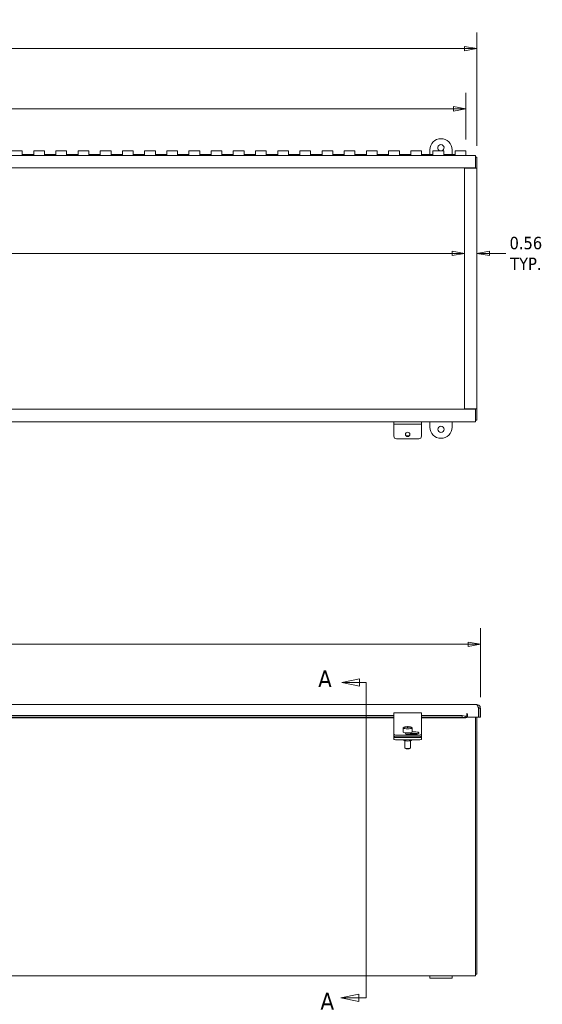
# Model space of a CAD drawing. Header units: inches. Extents: x 4 to 128, y 3 to 83.
# Tile 5 of 8: x 62 to 85, y 38 to 83. Entities that reach past the tile are written whole.
import ezdxf

# ---------------------------------------------------------------- set-up
doc = ezdxf.new("R2010")
doc.units = ezdxf.units.IN
doc.header["$LTSCALE"] = 8
doc.header["$MEASUREMENT"] = 0
doc.linetypes.add('DOUBLE_DASH_CHAIN', pattern=[1.2403, 0.6614, -0.0827, 0.1654, -0.0827, 0.1654, -0.0827])
doc.layers.get('0').update_dxf_attribs({"lineweight": 0})
for name, color, linetype, lineweight in [('Dimension (ANSI)', 7, 'Continuous', 5), ('Section Line (ANSI)', 7, 'DOUBLE_DASH_CHAIN', 5), ('Visible (ANSI)', 7, 'Continuous', 5)]:
    doc.layers.add(name, color=color, linetype=linetype, lineweight=lineweight)
doc.styles.add('TAHOMA', font='tahoma.ttf')
doc.styles.add('TAHOMA-SECTION VIEW', font='tahoma.ttf')
doc.dimstyles.new('DIMENSIONS (WEIGMANN)', dxfattribs={"dimscale": 8, "dimtxt": 0.07, "dimasz": 0.07, "dimexe": 0.09, "dimexo": 0.0625, "dimgap": 0.02, "dimtad": 0, "dimtih": 1, "dimtoh": 1, "dimrnd": 1e-08, "dimzin": 0, "dimdsep": 46, "dimtxsty": 'TAHOMA', "dimblk": 'Filled-1', "dimcen": 0.09, "dimdle": 0.393701, "dimclrd": 256, "dimclre": 256, "dimclrt": 256, "dimadec": 0, "dimazin": 0, "dimtfac": 0.928571, "dimtofl": 0, "dimtmove": 0, "dimatfit": 3, "dimfxl": 1, "dimtolj": 1, "dimtzin": 0, "dimlwd": -1, "dimlwe": -1, "dimarcsym": 0})

# ---------------------------------------------------------------- blocks, each defined once
blk = doc.blocks.new('2dTransSection0')
at = {"layer": 'Section Line (ANSI)', "linetype": 'Continuous'}
for p, q in [((9.6374, 6.6278), (9.5374, 6.6068)), ((9.6374, 6.6068), (9.5374, 6.6068)), ((9.5374, 6.6068), (9.6374, 6.5858)), ((9.6374, 6.5858), (9.6374, 6.6278)), ((9.675, 6.6068), (9.6374, 6.6068)), ((9.675, 6.6068), (9.675, 6.4017)), ((9.675, 5.0347), (9.675, 4.8296)), ((9.6333, 4.8506), (9.5333, 4.8296)), ((9.6333, 4.8296), (9.5333, 4.8296)), ((9.5333, 4.8296), (9.6333, 4.8086)), ((9.6333, 4.8086), (9.6333, 4.8506)), ((9.675, 4.8296), (9.6333, 4.8296))]:
    blk.add_line(p, q, dxfattribs=at)
at = {"layer": 'Section Line (ANSI)', "linetype": 'DOUBLE_DASH_CHAIN', "ltscale": 0.422502}
blk.add_line((9.675, 6.6068), (9.675, 4.8296), dxfattribs=at)
at = {"layer": 'Section Line (ANSI)', "linetype": 'Continuous', "flags": 128}
for points in [[(9.6374, 6.6278), (9.5374, 6.6068), (9.6374, 6.5858), (9.6374, 6.6278)], [(9.6333, 4.8506), (9.5333, 4.8296), (9.6333, 4.8086), (9.6333, 4.8506)]]:
    blk.add_lwpolyline(points, dxfattribs=at)
at = {"layer": 'Section Line (ANSI)'}
for points in [[(9.6374, 6.6278), (9.5374, 6.6068), (9.6374, 6.5858), (9.6374, 6.6278)], [(9.6333, 4.8506), (9.5333, 4.8296), (9.6333, 4.8086), (9.6333, 4.8506)]]:
    blk.add_solid(points, dxfattribs=at)
at = {"layer": 'Section Line (ANSI)', "char_height": 0.095, "attachment_point": 7, "style": 'TAHOMA-SECTION VIEW'}
for insert in [(9.4049, 6.5801), (9.4178, 4.764)]:
    blk.add_mtext('A', dxfattribs=dict(at, insert=insert))
blk = doc.blocks.new('Filled-1')
at = {"color": 0}
for p, q in [((0, 0), (-1, 0.179)), ((-1, 0.179), (-1, -0.179)), ((-1, 0), (0, 0)), ((-1, -0.179), (0, 0))]:
    blk.add_line(p, q, dxfattribs=at)
at = {"color": 0, "flags": 128}
blk.add_lwpolyline([(-1, -0.179), (0, 0), (-1, 0.179), (-1, -0.179)], dxfattribs=at)
at = {"color": 0}
blk.add_solid([(-1, -0.179), (0, 0), (-1, 0.179), (-1, -0.179)], dxfattribs=at)
blk = doc.blocks.new('*D6')
at = {"layer": 'Defpoints', "color": 0, "transparency": 16777216}
for p in [(82.556, 54.573), (34.243, 51.687), (82.556, 51.687)]:
    blk.add_point(p, dxfattribs=at)
at = {"layer": 'Dimension (ANSI)', "transparency": 16777216}
for p, q in [((34.243, 52.187), (34.243, 55.293)), ((82.556, 52.187), (82.556, 55.293)), ((34.803, 54.573), (56.173, 54.573)), ((81.996, 54.573), (60.626, 54.573))]:
    blk.add_line(p, q, dxfattribs=at)
at = {"layer": 'Dimension (ANSI)', "transparency": 16777216, "xscale": 0.5600000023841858, "yscale": 0.5600000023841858, "zscale": 0.5600000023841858, "rotation": 180}
blk.add_blockref('Filled-1', (34.243, 54.573), dxfattribs=at)
at = {"layer": 'Dimension (ANSI)', "transparency": 16777216, "xscale": 0.5600000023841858, "yscale": 0.5600000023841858, "zscale": 0.5600000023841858}
blk.add_blockref('Filled-1', (82.556, 54.573), dxfattribs=at)
at = {"layer": 'Dimension (ANSI)', "transparency": 16777216, "insert": (58.4, 54.573), "char_height": 0.56, "attachment_point": 5, "style": 'TAHOMA'}
blk.add_mtext('\\A1;\\fTahoma|b0|i0;\\H0.5600;48.31\\P\\fTahoma|b0|i0;\\H0.5600;LID LENGTH', dxfattribs=at)
blk = doc.blocks.new('*D9')
at = {"layer": 'Defpoints', "color": 0, "transparency": 16777216}
for p in [(81.9, 78.7), (81.9, 76.815), (34.9, 76.648)]:
    blk.add_point(p, dxfattribs=at)
at = {"layer": 'Dimension (ANSI)', "transparency": 16777216}
for p, q in [((34.9, 77.148), (34.9, 79.42)), ((81.9, 77.315), (81.9, 79.42)), ((35.46, 78.7), (55.908, 78.7)), ((81.34, 78.7), (60.891, 78.7))]:
    blk.add_line(p, q, dxfattribs=at)
at = {"layer": 'Dimension (ANSI)', "transparency": 16777216, "xscale": 0.5600000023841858, "yscale": 0.5600000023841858, "zscale": 0.5600000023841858, "rotation": 180}
blk.add_blockref('Filled-1', (34.9, 78.7), dxfattribs=at)
at = {"layer": 'Dimension (ANSI)', "transparency": 16777216, "xscale": 0.5600000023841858, "yscale": 0.5600000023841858, "zscale": 0.5600000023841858}
blk.add_blockref('Filled-1', (81.9, 78.7), dxfattribs=at)
at = {"layer": 'Dimension (ANSI)', "transparency": 16777216, "insert": (58.4, 78.7), "char_height": 0.56, "attachment_point": 5, "style": 'TAHOMA'}
blk.add_mtext('\\A1;\\fTahoma|b0|i0;\\H0.5600;47.00\\P\\fTahoma|b0|i0;\\H0.5600;CONT. HINGE', dxfattribs=at)
blk = doc.blocks.new('*D11')
at = {"layer": 'Defpoints', "color": 0, "transparency": 16777216}
for p in [(82.4, 81.416), (34.4, 76.531), (82.4, 76.531)]:
    blk.add_point(p, dxfattribs=at)
at = {"layer": 'Dimension (ANSI)', "transparency": 16777216}
for p, q in [((34.4, 77.031), (34.4, 82.136)), ((82.4, 77.031), (82.4, 82.136)), ((34.96, 81.416), (56.037, 81.416)), ((81.84, 81.416), (60.763, 81.416))]:
    blk.add_line(p, q, dxfattribs=at)
at = {"layer": 'Dimension (ANSI)', "transparency": 16777216, "xscale": 0.5600000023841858, "yscale": 0.5600000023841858, "zscale": 0.5600000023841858, "rotation": 180}
blk.add_blockref('Filled-1', (34.4, 81.416), dxfattribs=at)
at = {"layer": 'Dimension (ANSI)', "transparency": 16777216, "xscale": 0.5600000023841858, "yscale": 0.5600000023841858, "zscale": 0.5600000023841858}
blk.add_blockref('Filled-1', (82.4, 81.416), dxfattribs=at)
at = {"layer": 'Dimension (ANSI)', "transparency": 16777216, "insert": (58.4, 81.416), "char_height": 0.56, "attachment_point": 5, "style": 'TAHOMA'}
blk.add_mtext('\\A1;\\fTahoma|b0|i0;\\H0.5600;48.00\\P\\fTahoma|b0|i0;\\H0.5600;TUB LENGTH', dxfattribs=at)
blk = doc.blocks.new('*D14')
at = {"layer": 'Defpoints', "color": 0, "transparency": 16777216}
for p in [(81.838, 72.188), (34.961, 71.534), (81.838, 71.534)]:
    blk.add_point(p, dxfattribs=at)
at = {"layer": 'Dimension (ANSI)', "transparency": 16777216}
for p, q in [((35.521, 72.188), (56.655, 72.188)), ((81.278, 72.188), (60.145, 72.188))]:
    blk.add_line(p, q, dxfattribs=at)
at = {"layer": 'Dimension (ANSI)', "transparency": 16777216, "xscale": 0.5600000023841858, "yscale": 0.5600000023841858, "zscale": 0.5600000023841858, "rotation": 180}
blk.add_blockref('Filled-1', (34.961, 72.188), dxfattribs=at)
at = {"layer": 'Dimension (ANSI)', "transparency": 16777216, "xscale": 0.5600000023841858, "yscale": 0.5600000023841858, "zscale": 0.5600000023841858}
blk.add_blockref('Filled-1', (81.838, 72.188), dxfattribs=at)
at = {"layer": 'Dimension (ANSI)', "transparency": 16777216, "insert": (58.4, 72.188), "char_height": 0.56, "attachment_point": 5, "style": 'TAHOMA'}
blk.add_mtext('\\A1;\\fTahoma|b0|i0;\\H0.5600;(46.88)\\P\\fTahoma|b0|i0;\\H0.5600;OPENING', dxfattribs=at)
blk = doc.blocks.new('*D15')
at = {"layer": 'Defpoints', "color": 0, "transparency": 16777216}
for p in [(81.838, 72.188), (81.838, 71.534), (82.4, 71.534)]:
    blk.add_point(p, dxfattribs=at)
at = {"layer": 'Dimension (ANSI)', "transparency": 16777216}
for p, q in [((81.278, 72.188), (80.718, 72.188)), ((82.96, 72.188), (83.704, 72.188))]:
    blk.add_line(p, q, dxfattribs=at)
at = {"layer": 'Dimension (ANSI)', "transparency": 16777216, "xscale": 0.5600000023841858, "yscale": 0.5600000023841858, "zscale": 0.5600000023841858}
blk.add_blockref('Filled-1', (81.838, 72.188), dxfattribs=at)
at = {"layer": 'Dimension (ANSI)', "transparency": 16777216, "xscale": 0.5600000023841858, "yscale": 0.5600000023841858, "zscale": 0.5600000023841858, "rotation": 180}
blk.add_blockref('Filled-1', (82.4, 72.188), dxfattribs=at)
at = {"layer": 'Dimension (ANSI)', "transparency": 16777216, "insert": (84.603, 72.188), "char_height": 0.56, "attachment_point": 5, "style": 'TAHOMA'}
blk.add_mtext('\\A1;\\fTahoma|b0|i0;\\H0.5600;0.56\\P\\fTahoma|b0|i0;\\H0.5600;TYP.', dxfattribs=at)

msp = doc.modelspace()

# ---------------------------------------------------------------- linework, layer by layer
at = {"layer": 'Visible (ANSI)'}
for p, q in [((61.41466, 76.81462), (61.89966, 76.81462)), ((61.89966, 76.81462), (61.89966, 76.61481)), ((62.41466, 76.61481), (62.41466, 76.81462)), ((62.41466, 76.81462), (62.89966, 76.81462)), ((62.89966, 76.81462), (62.89966, 76.61481)), ((63.41466, 76.61481), (63.41466, 76.81462)), ((63.41466, 76.81462), (63.89966, 76.81462)), ((63.89966, 76.81462), (63.89966, 76.61481)), ((64.41466, 76.61481), (64.41466, 76.81462)), ((64.41466, 76.81462), (64.89966, 76.81462)), ((64.89966, 76.81462), (64.89966, 76.61481)), ((65.41466, 76.61481), (65.41466, 76.81462)), ((65.41466, 76.81462), (65.89966, 76.81462)), ((65.89966, 76.81462), (65.89966, 76.61481)), ((66.41466, 76.61481), (66.41466, 76.81462)), ((66.41466, 76.81462), (66.89966, 76.81462)), ((66.89966, 76.81462), (66.89966, 76.61481)), ((67.41466, 76.61481), (67.41466, 76.81462)), ((67.41466, 76.81462), (67.89966, 76.81462)), ((67.89966, 76.81462), (67.89966, 76.61481)), ((68.41466, 76.61481), (68.41466, 76.81462)), ((68.41466, 76.81462), (68.89966, 76.81462)), ((68.89966, 76.81462), (68.89966, 76.61481)), ((69.41466, 76.61481), (69.41466, 76.81462)), ((69.41466, 76.81462), (69.89966, 76.81462)), ((69.89966, 76.81462), (69.89966, 76.61481)), ((70.41466, 76.61481), (70.41466, 76.81462)), ((70.41466, 76.81462), (70.89966, 76.81462)), ((70.89966, 76.81462), (70.89966, 76.61481)), ((71.41466, 76.61481), (71.41466, 76.81462)), ((71.41466, 76.81462), (71.89966, 76.81462)), ((71.89966, 76.81462), (71.89966, 76.61481)), ((72.41466, 76.61481), (72.41466, 76.81462)), ((72.41466, 76.81462), (72.89966, 76.81462)), ((72.89966, 76.81462), (72.89966, 76.61481)), ((73.41466, 76.61481), (73.41466, 76.81462)), ((73.41466, 76.81462), (73.89966, 76.81462)), ((73.89966, 76.81462), (73.89966, 76.61481)), ((74.41466, 76.61481), (74.41466, 76.81462)), ((74.41466, 76.81462), (74.89966, 76.81462)), ((74.89966, 76.81462), (74.89966, 76.61481)), ((75.41466, 76.61481), (75.41466, 76.81462)), ((75.41466, 76.81462), (75.89966, 76.81462)), ((75.89966, 76.81462), (75.89966, 76.61481)), ((76.41466, 76.61481), (76.41466, 76.81462)), ((76.41466, 76.81462), (76.89966, 76.81462)), ((76.89966, 76.81462), (76.89966, 76.61481)), ((77.41466, 76.61481), (77.41466, 76.81462)), ((77.41466, 76.81462), (77.89966, 76.81462)), ((77.89966, 76.81462), (77.89966, 76.61481)), ((78.41466, 76.61481), (78.41466, 76.81462)), ((78.41466, 76.81462), (78.89966, 76.81462)), ((78.89966, 76.81462), (78.89966, 76.61481)), ((79.41466, 76.61481), (79.41466, 76.81462)), ((79.41466, 76.81462), (79.89966, 76.81462)), ((79.89966, 76.81462), (79.89966, 76.61481)), ((80.27466, 76.64765), (80.27466, 76.85462)), ((80.41466, 76.61481), (80.41466, 76.81462)), ((80.41466, 76.81462), (80.89966, 76.81462)), ((80.89966, 76.81462), (80.89966, 76.61481)), ((81.27466, 76.85462), (81.27466, 76.64765)), ((81.41466, 76.61481), (81.41466, 76.81462)), ((81.41466, 76.81462), (81.89966, 76.81462)), ((81.89966, 76.81462), (81.89966, 76.61481)), ((34.47366, 76.60462), (82.32566, 76.60462)), ((61.89966, 76.64765), (62.41466, 76.64765)), ((61.89966, 76.60585), (61.89966, 76.61481)), ((62.41466, 76.60585), (61.89966, 76.60585)), ((62.41466, 76.61481), (62.41466, 76.60585)), ((62.89966, 76.64765), (63.41466, 76.64765)), ((62.89966, 76.60585), (62.89966, 76.61481)), ((63.41466, 76.60585), (62.89966, 76.60585)), ((63.41466, 76.61481), (63.41466, 76.60585)), ((63.89966, 76.64765), (64.41466, 76.64765)), ((63.89966, 76.60585), (63.89966, 76.61481)), ((64.41466, 76.60585), (63.89966, 76.60585)), ((64.41466, 76.61481), (64.41466, 76.60585)), ((64.89966, 76.64765), (65.41466, 76.64765)), ((64.89966, 76.60585), (64.89966, 76.61481)), ((65.41466, 76.60585), (64.89966, 76.60585)), ((65.41466, 76.61481), (65.41466, 76.60585)), ((65.89966, 76.64765), (66.41466, 76.64765)), ((65.89966, 76.60585), (65.89966, 76.61481)), ((66.41466, 76.60585), (65.89966, 76.60585)), ((66.41466, 76.61481), (66.41466, 76.60585)), ((66.89966, 76.64765), (67.41466, 76.64765)), ((66.89966, 76.60585), (66.89966, 76.61481)), ((67.41466, 76.60585), (66.89966, 76.60585)), ((67.41466, 76.61481), (67.41466, 76.60585)), ((67.89966, 76.64765), (68.41466, 76.64765)), ((67.89966, 76.60585), (67.89966, 76.61481)), ((68.41466, 76.60585), (67.89966, 76.60585)), ((68.41466, 76.61481), (68.41466, 76.60585)), ((68.89966, 76.64765), (69.41466, 76.64765)), ((68.89966, 76.60585), (68.89966, 76.61481)), ((69.41466, 76.60585), (68.89966, 76.60585)), ((69.41466, 76.61481), (69.41466, 76.60585)), ((69.89966, 76.64765), (70.41466, 76.64765)), ((69.89966, 76.60585), (69.89966, 76.61481)), ((70.41466, 76.60585), (69.89966, 76.60585)), ((70.41466, 76.61481), (70.41466, 76.60585)), ((70.89966, 76.64765), (71.41466, 76.64765)), ((70.89966, 76.60585), (70.89966, 76.61481)), ((71.41466, 76.60585), (70.89966, 76.60585)), ((71.41466, 76.61481), (71.41466, 76.60585)), ((71.89966, 76.64765), (72.41466, 76.64765)), ((71.89966, 76.60585), (71.89966, 76.61481)), ((72.41466, 76.60585), (71.89966, 76.60585)), ((72.41466, 76.61481), (72.41466, 76.60585)), ((72.89966, 76.64765), (73.41466, 76.64765)), ((72.89966, 76.60585), (72.89966, 76.61481)), ((73.41466, 76.60585), (72.89966, 76.60585)), ((73.41466, 76.61481), (73.41466, 76.60585)), ((73.89966, 76.64765), (74.41466, 76.64765)), ((73.89966, 76.60585), (73.89966, 76.61481)), ((74.41466, 76.60585), (73.89966, 76.60585)), ((74.41466, 76.61481), (74.41466, 76.60585)), ((74.89966, 76.64765), (75.41466, 76.64765)), ((74.89966, 76.60585), (74.89966, 76.61481)), ((75.41466, 76.60585), (74.89966, 76.60585)), ((75.41466, 76.61481), (75.41466, 76.60585)), ((75.89966, 76.64765), (76.41466, 76.64765)), ((75.89966, 76.60585), (75.89966, 76.61481)), ((76.41466, 76.60585), (75.89966, 76.60585)), ((76.41466, 76.61481), (76.41466, 76.60585)), ((76.89966, 76.64765), (77.41466, 76.64765)), ((76.89966, 76.60585), (76.89966, 76.61481)), ((77.41466, 76.60585), (76.89966, 76.60585)), ((77.41466, 76.61481), (77.41466, 76.60585)), ((77.89966, 76.64765), (78.41466, 76.64765)), ((77.89966, 76.60585), (77.89966, 76.61481)), ((78.41466, 76.60585), (77.89966, 76.60585)), ((78.41466, 76.61481), (78.41466, 76.60585)), ((78.89966, 76.64765), (79.41466, 76.64765)), ((78.89966, 76.60585), (78.89966, 76.61481)), ((79.41466, 76.60585), (78.89966, 76.60585)), ((79.41466, 76.61481), (79.41466, 76.60585)), ((79.89966, 76.64765), (80.41466, 76.64765)), ((79.89966, 76.60585), (79.89966, 76.61481)), ((80.41466, 76.60585), (79.89966, 76.60585)), ((80.41466, 76.61481), (80.41466, 76.60585)), ((80.89966, 76.64765), (81.41466, 76.64765)), ((80.89966, 76.60585), (80.89966, 76.61481)), ((81.41466, 76.60585), (80.89966, 76.60585)), ((81.41466, 76.61481), (81.41466, 76.60585)), ((81.89966, 76.60462), (81.89966, 76.61481)), ((82.32566, 76.43687), (82.32566, 76.60462)), ((82.39966, 76.53062), (82.32566, 76.53062)), ((82.32566, 76.43687), (82.32566, 76.04312)), ((82.39966, 76.53062), (82.39966, 76.03232)), ((82.32566, 76.04312), (34.47366, 76.04312)), ((81.83816, 76.03212), (82.23191, 76.03212)), ((81.83816, 65.17712), (81.83816, 76.03212)), ((82.39966, 76.03212), (82.23191, 76.03212)), ((82.32566, 76.04312), (82.32566, 76.03232)), ((82.32566, 76.03232), (82.39966, 76.03232)), ((82.32566, 76.03212), (82.32566, 76.03232)), ((82.39966, 76.03232), (82.39966, 76.03212)), ((82.39966, 76.03212), (82.39966, 65.17712)), ((34.47366, 65.16612), (82.32566, 65.16612)), ((82.23191, 65.17712), (81.83816, 65.17712)), ((82.23191, 65.17712), (82.39966, 65.17712)), ((82.32566, 65.17692), (82.32566, 65.17712)), ((82.39966, 65.17692), (82.32566, 65.17692)), ((82.32566, 65.17692), (82.32566, 65.16612)), ((82.32566, 65.16612), (82.32566, 64.77237)), ((82.39966, 65.17712), (82.39966, 65.17692)), ((82.39966, 65.17692), (82.39966, 64.67862)), ((82.32566, 64.60462), (34.47366, 64.60462)), ((78.64966, 64.49962), (78.64966, 64.60462)), ((78.64966, 64.44756), (78.64966, 64.49962)), ((78.64966, 64.49962), (79.89966, 64.49962)), ((78.64966, 63.95516), (78.64966, 64.44756)), ((79.89966, 64.49962), (79.89966, 64.60462)), ((79.89966, 64.44756), (79.89966, 64.49962)), ((79.89966, 63.95516), (79.89966, 64.44756)), ((80.27466, 64.35462), (80.27466, 64.60462)), ((81.27466, 64.60462), (81.27466, 64.35462)), ((82.32566, 64.60462), (82.32566, 64.77237)), ((82.39966, 64.67862), (82.32566, 64.67862)), ((78.77466, 63.83206), (79.77466, 63.83206)), ((34.41116, 51.8547), (82.38816, 51.8547)), ((78.64966, 51.31247), (78.64966, 51.47741)), ((78.64966, 51.47741), (79.89966, 51.47741)), ((79.89966, 51.47741), (79.89966, 51.31247)), ((82.46813, 51.68695), (82.46813, 51.2917)), ((82.48191, 51.68695), (82.48191, 51.2917)), ((82.48191, 51.68695), (82.55591, 51.68695)), ((82.55591, 51.2917), (82.55591, 51.68695)), ((59.02466, 51.3658), (78.64966, 51.3658)), ((59.02466, 51.29292), (78.64966, 51.29292)), ((78.64966, 51.26567), (59.02466, 51.26567)), ((78.64966, 51.31247), (78.64966, 50.74398)), ((79.89966, 51.3658), (81.7314, 51.3658)), ((79.89966, 50.74398), (79.89966, 51.31247)), ((79.89966, 51.29292), (81.7314, 51.29292)), ((81.89414, 51.26567), (79.89966, 51.26567)), ((81.7314, 51.3658), (81.87365, 51.3411)), ((81.7314, 51.29292), (81.7314, 51.3658)), ((81.87365, 51.26822), (81.7314, 51.29292)), ((81.87365, 51.31778), (81.87365, 51.3411)), ((81.87365, 51.26822), (81.87365, 51.31778)), ((81.93688, 51.34581), (81.93688, 51.43342)), ((81.93688, 51.34581), (81.93688, 51.27666)), ((81.96813, 51.43342), (81.96813, 51.2917)), ((82.46813, 51.2917), (81.96813, 51.2917)), ((82.32566, 51.2917), (82.32566, 39.8047)), ((82.39966, 51.2917), (82.39966, 39.71095)), ((82.48191, 51.2917), (82.55591, 51.2917)), ((78.64966, 50.74398), (78.64966, 50.66652)), ((78.64966, 50.66652), (78.64966, 50.52)), ((79.06989, 50.73815), (79.06989, 50.61603)), ((79.07336, 50.79417), (79.07336, 50.8072)), ((79.07336, 50.79417), (79.07336, 50.73164)), ((79.14966, 50.58787), (79.14966, 50.57561)), ((79.24966, 50.86561), (79.24966, 50.86459)), ((79.24966, 50.85156), (79.24966, 50.86459)), ((79.24966, 50.85156), (79.24966, 50.81701)), ((79.29966, 50.86459), (79.29966, 50.86561)), ((79.29966, 50.86459), (79.29966, 50.85156)), ((79.29966, 50.81701), (79.29966, 50.85156)), ((79.39966, 50.58787), (79.39966, 50.51687)), ((79.47597, 50.8072), (79.47597, 50.79417)), ((79.47597, 50.73164), (79.47597, 50.79417)), ((79.47944, 50.73815), (79.47944, 50.61603)), ((79.47944, 50.62081), (79.64966, 50.62081)), ((79.89966, 50.66652), (79.89966, 50.74398)), ((79.89966, 50.52), (79.89966, 50.66652)), ((78.64966, 50.52), (78.64966, 50.45096)), ((78.64966, 50.39462), (78.64966, 50.45096)), ((78.64966, 50.39462), (78.64966, 50.29122)), ((78.77466, 50.47116), (79.77466, 50.47116)), ((78.77466, 50.40212), (79.77466, 50.40212)), ((78.77466, 50.37292), (79.77466, 50.37292)), ((78.77466, 50.26951), (79.77466, 50.26951)), ((79.10266, 50.26951), (79.10266, 50.24272)), ((79.14966, 50.2222), (79.14966, 49.90205)), ((79.64966, 50.51687), (79.29066, 50.51687)), ((79.64966, 50.55177), (79.39966, 50.55177)), ((79.39966, 50.2222), (79.39966, 49.90205)), ((79.44666, 50.26951), (79.44666, 50.24272)), ((79.89966, 50.45096), (79.89966, 50.52)), ((79.89966, 50.39462), (79.89966, 50.45096)), ((79.89966, 50.29122), (79.89966, 50.39462)), ((79.17623, 49.87437), (79.15162, 49.89822)), ((79.3731, 49.87437), (79.39771, 49.89822)), ((80.27466, 39.63695), (58.89966, 39.63695)), ((80.27466, 39.63695), (81.27466, 39.63695)), ((80.27466, 39.53295), (80.27466, 39.63695)), ((81.27466, 39.53295), (80.27466, 39.53295)), ((82.32566, 39.63695), (81.27466, 39.63695)), ((81.27466, 39.53295), (81.27466, 39.63695)), ((82.32566, 39.63695), (82.32566, 39.8047)), ((82.39966, 39.71095), (82.32566, 39.71095))]:
    msp.add_line(p, q, dxfattribs=at)
msp.add_circle((80.77466, 64.26087), 0.14062, dxfattribs=at)
for centre, radius, start, end in [((80.77466, 76.85462), 0.5, 0, 180), ((80.77466, 76.94837), 0.14062, 287.989875, 252.010125), ((80.77466, 64.35462), 0.5, 180, 0), ((82.26241, 51.7828), 0.24211, 328.175972, 328.923395), ((82.39732, 51.7015), 0.08459, 328.923395, 355.193654), ((81.9525, 51.43342), 0.01562, 0, 180), ((79.27466, 50.49224), 0.3742, 93.830738, 121.799486), ((79.27466, 50.49224), 0.3742, 58.200514, 86.169262)]:
    msp.add_arc(centre, radius, start, end, dxfattribs=at)
for centre, major_axis, ratio, start_param, end_param in [((78.77466, 63.95516), (-0.125, 0), 0.98480775, 0, 1.57079633), ((79.27466, 64.06115), (-0.098, 0), 0.98480775, 0.1517188, 2.98987385), ((79.77466, 63.95516), (0.125, 0), 0.98480775, 4.71238898, 6.28318531), ((79.27466, 50.73815), (-0.20477, 0), 0.17364818, 6.09901505, 6.46735556), ((79.27466, 50.61603), (0.20477, 0), 0.17364818, 3.14159265, 6.28318531), ((79.27466, 50.49876), (0.37232, 0), 0.98480775, 1.6379941, 2.1420564), ((79.27466, 50.48573), (-0.37232, 0), 0.98480775, 4.77958676, 5.28364905), ((79.27466, 50.80069), (-0.20477, 0), 0.17364818, 6.01011035, 6.09901505), ((79.27466, 50.80069), (0.20477, 0), 0.17364818, 3.32576291, 6.09901505), ((79.27466, 50.51395), (0.3527, 0), 0.98480775, 1.49985603, 1.64173663), ((79.27466, 50.47054), (-0.3527, 0), 0.98480775, 4.64144868, 4.78332928), ((79.27466, 50.49876), (0.37232, 0), 0.98480775, 0.99953626, 1.50359855), ((79.27466, 50.48573), (-0.37232, 0), 0.98480775, 4.14112891, 4.6451912), ((79.27466, 50.80069), (0.20477, 0), 0.17364818, 0.18417025, 0.27307496), ((79.27466, 50.73815), (0.20477, 0), 0.17364818, 6.09901505, 6.46735556), ((79.64966, 50.56884), (0.133, 0), 0.39073113, 4.71238898, 7.85398163), ((78.77466, 50.52), (-0.125, 0), 0.39073113, 0, 1.57079633), ((78.77466, 50.45096), (-0.125, 0), 0.39073113, 0, 1.57079633), ((78.77466, 50.39462), (-0.125, 0), 0.17364818, 0, 1.57079633), ((78.77466, 50.29122), (-0.125, 0), 0.17364818, 0, 1.57079633), ((79.27466, 50.24272), (-0.172, 0), 0.17364818, 0, 3.14159265), ((79.29066, 50.56884), (-0.133, 0), 0.39073113, 0.34983331, 1.57079633), ((79.64966, 50.4998), (-0.133, 0), 0.39073113, 3.86807478, 4.71238898), ((79.77466, 50.52), (0.125, 0), 0.39073113, 4.71238898, 6.28318531), ((79.77466, 50.45096), (0.125, 0), 0.39073113, 4.71238898, 6.28318531), ((79.77466, 50.39462), (0.125, 0), 0.17364818, 4.71238898, 6.28318531), ((79.77466, 50.29122), (0.125, 0), 0.17364818, 4.71238898, 6.28318531), ((79.27466, 49.90205), (0.125, 0), 0.17364818, 3.14159265, 6.28318531), ((79.27466, 49.87743), (-0.1, 0), 0.17364818, 0.17725371, 2.96433894)]:
    msp.add_ellipse(centre, major_axis=major_axis, ratio=ratio, start_param=start_param, end_param=end_param, dxfattribs=at)
msp.add_ellipse((79.27466, 64.03197), major_axis=(-0.098, 0), ratio=0.98480775, dxfattribs=at)
for points, knots in [([(82.38816, 51.8547), (82.4047, 51.8547), (82.42124, 51.82623), (82.43778, 51.78114), (82.44789, 51.75355), (82.45801, 51.72028), (82.46813, 51.68695)], [0, 0, 0, 0, 0.97460143, 0.97460143, 0.97460143, 1.57079633, 1.57079633, 1.57079633, 1.57079633]), ([(82.55591, 51.68695), (82.55591, 51.74144), (82.52745, 51.79516), (82.48236, 51.82576), (82.45477, 51.84447), (82.4215, 51.8547), (82.38816, 51.8547)], [0, 0, 0, 0, 0.97460143, 0.97460143, 0.97460143, 1.57079633, 1.57079633, 1.57079633, 1.57079633]), ([(82.44437, 51.76152), (82.45641, 51.75252), (82.46638, 51.74078), (82.47284, 51.72718), (82.47879, 51.71466), (82.48191, 51.70081), (82.48191, 51.68695)], [0.645582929, 0.645582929, 0.645582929, 0.645582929, 1.127197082, 1.127197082, 1.127197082, 1.570796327, 1.570796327, 1.570796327, 1.570796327])]:
    msp.add_open_spline(points, degree=3, knots=knots, dxfattribs=at)
for points in [[(81.87365, 51.3411), (81.89472, 51.33818), (81.9158, 51.33982), (81.93688, 51.34581)], [(81.93688, 51.27666), (81.9158, 51.26594), (81.89472, 51.26299), (81.87365, 51.26822)]]:
    msp.add_open_spline(points, degree=3, dxfattribs=at)

# ---------------------------------------------------------------- block references
at = {"layer": 'Section Line (ANSI)', "xscale": 8, "yscale": 8, "zscale": 8}
msp.add_blockref('2dTransSection0', (0, 0), dxfattribs=at)

# ---------------------------------------------------------------- dimensions: what is measured, and where the dimension line sits
at = {"layer": 'Dimension (ANSI)'}
for base, p1, p2, text, picture, middle in [((82.39966, 81.41619), (34.39966, 76.53062), (82.39966, 76.53062), '\\fTahoma|b0|i0;\\H0.5600;<>\\P\\fTahoma|b0|i0;\\H0.5600;TUB LENGTH', '*D11', (58.39966, 81.41619)), ((81.89966, 78.7005), (34.89966, 76.64765), (81.89966, 76.81462), '\\fTahoma|b0|i0;\\H0.5600;<>\\P\\fTahoma|b0|i0;\\H0.5600;CONT. HINGE', '*D9', (58.39966, 78.7005))]:
    dim = msp.add_linear_dim(base=base, p1=p1, p2=p2, text=text, dimstyle='DIMENSIONS (WEIGMANN)', override={"dimgap": 0.02, "dimtih": 0, "dimtoh": 0, "dimdec": 2, "dimtol": 0, "dimlim": 0, "dimtp": 0, "dimtm": 0, "dimtdec": 2, "dimatfit": 1}, dxfattribs=at)
    dim.commit()
    dim.dimension.update_dxf_attribs({"geometry": picture, "text_midpoint": middle, "dimtype": 160})
for base, p1, p2, text, override, picture, middle in [((81.83816, 72.1879), (34.96116, 71.53405), (81.83816, 71.53405), '\\fTahoma|b0|i0;\\H0.5600;(<>)\\P\\fTahoma|b0|i0;\\H0.5600;OPENING', {"dimgap": 0.02, "dimtih": 0, "dimtoh": 0, "dimdec": 2, "dimse1": 1, "dimse2": 1, "dimtol": 0, "dimlim": 0, "dimtp": 0, "dimtm": 0, "dimtdec": 2, "dimatfit": 1}, '*D14', (58.39966, 72.1879)), ((81.83816, 72.1879), (82.39966, 71.53405), (81.83816, 71.53405), '\\fTahoma|b0|i0;\\H0.5600;<>\\P\\fTahoma|b0|i0;\\H0.5600;TYP.', {"dimgap": 0.02, "dimtih": 0, "dimtoh": 0, "dimdec": 2, "dimse1": 1, "dimse2": 1, "dimtol": 0, "dimlim": 0, "dimtp": 0, "dimtm": 0, "dimtdec": 2, "dimatfit": 1}, '*D15', (84.60334, 72.1879)), ((82.55591, 54.57344), (34.24341, 51.68695), (82.55591, 51.68695), '\\fTahoma|b0|i0;\\H0.5600;<>\\P\\fTahoma|b0|i0;\\H0.5600;LID LENGTH', {"dimgap": 0.02, "dimtih": 0, "dimtoh": 0, "dimdec": 2, "dimtol": 0, "dimlim": 0, "dimtp": 0, "dimtm": 0, "dimtdec": 2, "dimatfit": 1}, '*D6', (58.39966, 54.57344))]:
    dim = msp.add_linear_dim(base=base, p1=p1, p2=p2, angle=180, text=text, dimstyle='DIMENSIONS (WEIGMANN)', override=override, dxfattribs=at)
    dim.commit()
    dim.dimension.update_dxf_attribs({"geometry": picture, "text_midpoint": middle, "dimtype": 160})

doc.saveas('drawing.dxf')
